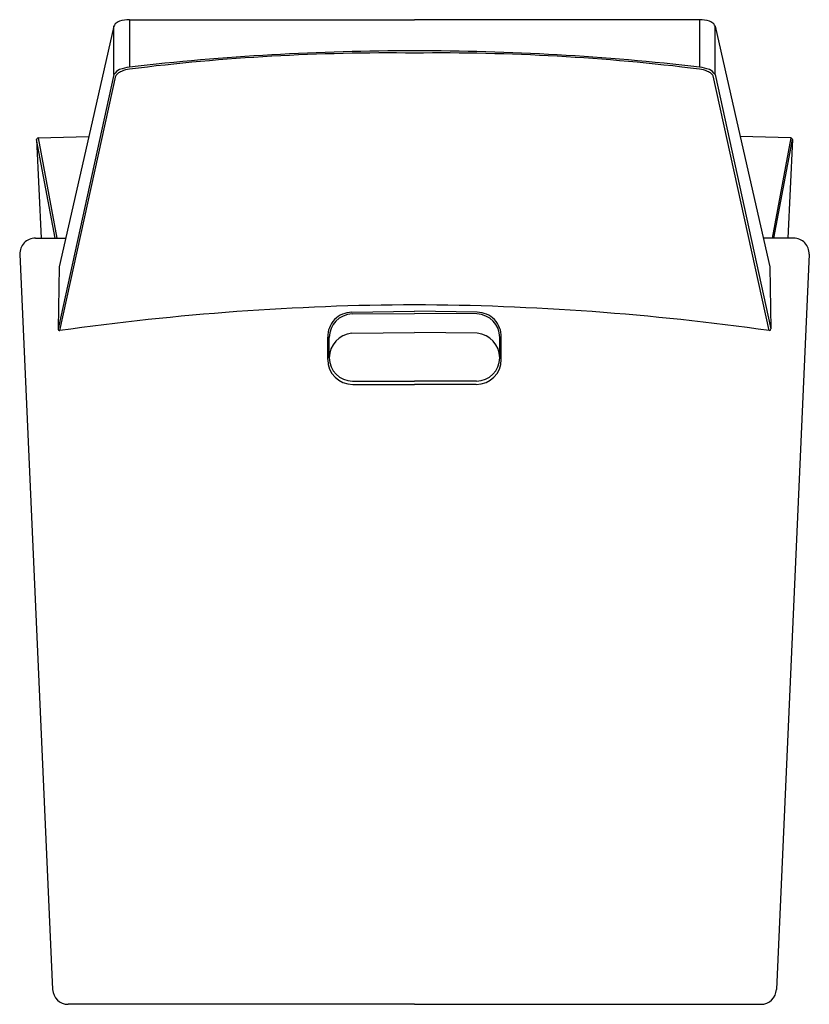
# Model space of a CAD drawing. Header units: millimetres. Extents: x 0 to 509, y 0 to 635.
import ezdxf

# ---------------------------------------------------------------- set-up
doc = ezdxf.new("R2010")
doc.units = ezdxf.units.MM
doc.layers.add('Bla-Station_Pinzo-TOP', color=2, linetype='Continuous')

# ---------------------------------------------------------------- blocks, each defined once
blk = doc.blocks.new('Bla-Station_Pinzo-TOP')
at = {"layer": 'Bla-Station_Pinzo-TOP'}
for p, q in [((70.66, 634.98), (254.53, 634.98)), ((438.4, 634.98), (254.53, 634.98)), ((60.7, 630.74), (44.51, 559.59)), ((60.7, 599.57), (60.7, 630.74)), ((70.66, 634.38), (70.66, 604.38)), ((438.4, 634.38), (438.4, 604.38)), ((448.36, 630.74), (464.55, 559.59)), ((448.36, 599.57), (448.36, 630.74)), ((60.7, 599.57), (24.63, 435.6)), ((25.73, 434.45), (61.86, 598.68)), ((483.33, 434.45), (447.2, 598.68)), ((448.36, 599.57), (484.43, 435.6)), ((11.81, 558.77), (44.51, 559.59)), ((44.51, 559.59), (25.39, 475.54)), ((497.25, 558.77), (464.55, 559.59)), ((464.55, 559.59), (483.67, 475.54)), ((22.71, 494.09), (10.83, 557.78)), ((10.83, 557.72), (13.66, 494.11)), ((11.8, 558.77), (23.87, 494.09)), ((497.26, 558.77), (485.19, 494.09)), ((486.35, 494.09), (498.23, 557.78)), ((498.23, 557.72), (495.4, 494.11)), ((10.02, 494.12), (13.66, 494.11)), ((13.66, 494.11), (29.61, 494.08)), ((495.4, 494.11), (479.46, 494.08)), ((499.04, 494.12), (495.4, 494.11)), ((0.01, 483.68), (21.11, 9.56)), ((509.05, 483.68), (487.96, 9.56)), ((25.39, 475.54), (24.63, 435.6)), ((483.67, 475.54), (484.43, 435.6)), ((214.08, 446.35), (254.53, 446.93)), ((214.29, 445.21), (254.53, 445.59)), ((294.98, 446.35), (254.53, 446.93)), ((294.77, 445.21), (254.53, 445.59)), ((214.07, 432.72), (254.53, 433.16)), ((294.99, 432.72), (254.53, 433.16)), ((198.55, 415.89), (198.55, 430.27)), ((199.53, 416.97), (199.53, 429.98)), ((309.53, 416.97), (309.53, 429.98)), ((310.51, 415.89), (310.51, 430.27)), ((214.53, 401.97), (254.53, 401.97)), ((294.53, 401.97), (254.53, 401.97)), ((214.68, 399.75), (254.53, 399.75)), ((294.38, 399.75), (254.53, 399.75)), ((254.53, 0), (31.1, 0)), ((254.53, 0), (477.97, 0))]:
    blk.add_line(p, q, dxfattribs=at)
for centre, radius, start, end in [((63.2, 630.48), 2.51, 135.29153, 173.95845), ((66.34, 627.37), 6.92, 107.97461, 135.29153), ((70.66, 614.04), 20.94, 90, 107.97461), ((438.4, 614.04), 20.94, 72.02539, 90), ((442.72, 627.37), 6.92, 44.70847, 72.02539), ((445.86, 630.48), 2.51, 6.04155, 44.70847), ((254.53, -991.07), 1606, 90, 96.57412), ((238.36, -736.48), 1350.01, 89.31351, 97.13027), ((254.53, -991.07), 1606, 83.42588, 90), ((270.71, -736.48), 1350.01, 82.86973, 90.68649), ((73.41, 580.49), 24.05, 96.57412, 112.13632), ((435.65, 580.49), 24.05, 67.86368, 83.42588), ((67.15, 595.88), 7.43, 112.13632, 150.24699), ((66.4, 596.24), 5.16, 129.95305, 151.67786), ((69.21, 592.89), 9.53, 113.20954, 129.95305), ((73.24, 583.5), 19.74, 97.13027, 113.20954), ((435.83, 583.5), 19.74, 66.79046, 82.86973), ((439.85, 592.89), 9.53, 50.04695, 66.79046), ((441.91, 595.88), 7.43, 29.75301, 67.86368), ((442.66, 596.24), 5.16, 28.32214, 50.04695), ((11.83, 557.77), 1, 91.43355, 182.54763), ((497.23, 557.77), 1, 357.45237, 88.56645), ((10, 484.12), 10, 89.87783, 182.54763), ((499.06, 484.12), 10, 357.45237, 90.12217), ((261.44, -1223.91), 1675.02, 90.23644, 98.0895), ((247.62, -1223.91), 1675.02, 81.9105, 89.76356), ((214.31, 430.59), 15.76, 90.81749, 181.16366), ((214.78, 429.98), 15.25, 91.81881, 180), ((294.29, 429.98), 15.25, 0, 88.18119), ((294.75, 430.59), 15.76, 358.83634, 89.18251), ((25.76, 435.58), 1.13, 178.91057, 268.91057), ((215.34, 416.97), 15.8, 94.57982, 180), ((293.73, 416.97), 15.8, 0, 85.42018), ((483.31, 435.58), 1.13, 271.08943, 1.08943), ((214.68, 415.89), 16.14, 180, 270), ((214.53, 416.97), 15, 180, 270), ((294.38, 415.89), 16.14, 270, 0), ((294.53, 416.97), 15, 270, 0), ((31.1, 10), 10, 182.54763, 270), ((477.97, 10), 10, 270, 357.45237)]:
    blk.add_arc(centre, radius, start, end, dxfattribs=at)

msp = doc.modelspace()

# ---------------------------------------------------------------- block references
msp.add_blockref('Bla-Station_Pinzo-TOP', (0, 0))

doc.saveas('drawing.dxf')
